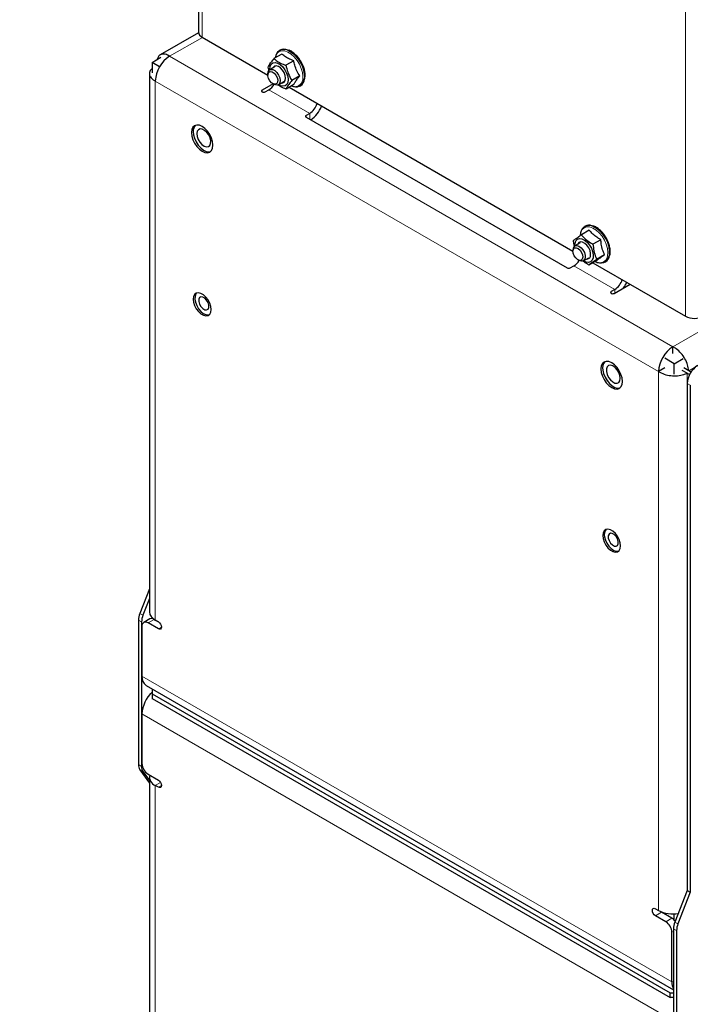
# Paper-space layout 'Blatt2' of a CAD drawing. Header units: millimetres. Extents: x 5 to 418, y 2 to 292.
# Tile 20 of 27: x 266 to 312, y 129 to 197. Entities that reach past the tile are written whole.
import ezdxf

# ---------------------------------------------------------------- set-up
doc = ezdxf.new("R2010")
doc.units = ezdxf.units.MM
doc.layers.add('SLD-0', color=7, linetype='Continuous')
doc.styles.add('SLDTEXTSTYLE0', font='TXT', dxfattribs={"width": 0.605})
doc.dimstyles.new('SLDDIMSTYLE0', dxfattribs={"dimtxt": 3.5, "dimasz": 3.302, "dimexe": 0, "dimexo": 0.0625, "dimgap": 0.875, "dimtad": 1, "dimlfac": 4, "dimrnd": 1e-09, "dimzin": 12, "dimdsep": 46, "dimtxsty": 'SLDTEXTSTYLE0', "dimsah": 1, "dimcen": 0.09, "dimadec": 0, "dimazin": 3, "dimtfac": 1, "dimtofl": 0, "dimtmove": 0, "dimatfit": 3, "dimfxl": 1, "dimfrac": 2, "dimtolj": 1, "dimtzin": 12, "dimarcsym": 0})

# ---------------------------------------------------------------- blocks, each defined once
blk = doc.blocks.new('_D_17')
at = {"layer": 'SLD-0', "color": 7}
for p, q in [((252.918, 242.435), (266.333, 242.435)), ((265.333, 92.435), (265.333, 242.435)), ((252.918, 92.435), (266.333, 92.435))]:
    blk.add_line(p, q, dxfattribs=at)
for points in [[(265.333, 242.435), (264.825, 239.133), (265.841, 239.133)], [(265.333, 92.435), (265.841, 95.737), (264.825, 95.737)]]:
    blk.add_solid(points, dxfattribs=at)
at = {"layer": 'SLD-0', "color": 7, "insert": (260.821, 163.424), "char_height": 3.5, "attachment_point": 1, "rotation": 90, "style": 'SLDTEXTSTYLE0'}
blk.add_mtext('600', dxfattribs=at)

psp = doc.layouts.new('Blatt2')

# ---------------------------------------------------------------- linework, layer by layer
at = {"color": 7, "linetype": 'Continuous', "lineweight": 25}
for p, q in [((278.4944, 217.6207), (278.4944, 196.3906)), ((278.5002, 196.3314), (275.8594, 194.8069)), ((278.758, 196.0232), (283.2976, 193.4026)), ((275.2931, 194.2841), (275.9125, 194.6416)), ((284.2643, 194.8609), (283.7167, 194.5448)), ((284.1291, 195.1306), (284.1035, 195.1158)), ((275.8165, 193.982), (275.2931, 194.2841)), ((275.2931, 194.2841), (275.2931, 193.5517)), ((283.7966, 193.9918), (283.4219, 193.7755)), ((285.0808, 194.4007), (284.5332, 194.0846)), ((275.1094, 193.5078), (275.1094, 156.3313)), ((283.2976, 193.5008), (283.2976, 193.4028)), ((285.4973, 193.3493), (284.9497, 193.0332)), ((285.8526, 193.1511), (285.8724, 193.3758)), ((283.6514, 192.8066), (282.8945, 192.3697)), ((283.6369, 192.815), (283.7218, 192.766)), ((284.0218, 192.7362), (284.3966, 192.9526)), ((285.0975, 192.7581), (284.5499, 192.442)), ((284.7557, 192.5608), (304.3694, 181.2381)), ((285.5234, 192.6562), (285.549, 192.671)), ((283.1067, 192.2472), (283.3542, 192.3901)), ((286.1826, 190.7573), (285.9351, 190.6144)), ((285.9351, 190.4919), (303.9663, 180.0827)), ((305.4968, 182.6881), (304.9492, 182.372)), ((305.2009, 182.9661), (305.1753, 182.9513)), ((304.8684, 181.8274), (304.4937, 181.611)), ((306.2962, 182.0349), (305.7486, 181.7187)), ((304.3694, 181.3363), (304.3694, 181.2383)), ((306.5521, 180.9918), (306.0045, 180.6757)), ((304.7087, 180.6505), (304.7936, 180.6015)), ((305.0936, 180.5717), (305.4684, 180.7881)), ((306.0086, 180.6019), (305.461, 180.2858)), ((305.74, 180.4469), (312.1334, 176.756)), ((306.5951, 180.4917), (306.6208, 180.5066)), ((304.1784, 180.0827), (304.4259, 180.2256)), ((307.219, 178.3275), (308.3151, 178.9602)), ((307.2544, 178.5928), (307.0069, 178.4499)), ((311.2707, 174.1678), (311.2707, 174.6414)), ((311.3556, 173.4657), (310.705, 173.8412)), ((311.3556, 173.4657), (311.9749, 173.8232)), ((311.3556, 172.7333), (311.3556, 173.4657)), ((310.705, 173.1717), (310.2808, 172.9267)), ((312.2607, 172.8113), (311.9213, 173.0072)), ((312.3607, 172.9845), (312.0213, 173.1804)), ((312.2607, 172.8113), (312.4203, 172.7191)), ((312.5203, 172.8923), (312.3607, 172.9845)), ((312.2607, 172.1102), (312.2607, 137.0806)), ((312.4728, 171.9877), (312.4728, 136.9581)), ((275.1094, 157.9032), (274.4545, 156.2154)), ((275.1094, 157.234), (274.6666, 156.0929)), ((275.1487, 155.8302), (274.7245, 155.5853)), ((275.2931, 155.931), (275.2931, 155.8562)), ((275.7369, 155.6341), (275.4487, 155.8005)), ((274.3598, 155.7524), (274.3598, 145.7725)), ((274.5719, 155.63), (274.5719, 145.65)), ((274.6002, 155.3106), (274.6002, 151.8811)), ((275.7315, 155.1474), (275.0244, 155.5556)), ((275.5194, 155.7598), (275.7315, 155.6373)), ((274.8902, 151.2402), (311.3132, 130.2136)), ((275.2931, 151.0075), (275.2931, 150.8278)), ((275.2931, 150.8278), (275.2931, 150.6645)), ((275.2931, 150.6645), (311.0727, 130.0094)), ((275.2931, 150.6645), (275.2931, 150.3379)), ((275.2931, 150.3379), (275.2931, 150.2961)), ((275.2931, 150.3379), (311.0727, 129.6828)), ((274.6002, 149.2682), (274.6002, 145.8387)), ((274.4545, 145.4189), (275.1094, 144.4871)), ((274.6666, 145.2964), (275.1094, 144.6665)), ((275.0244, 145.1039), (275.7315, 144.6957)), ((275.1094, 144.8997), (275.1094, 107.7232)), ((275.2931, 144.9488), (275.2931, 144.9487)), ((275.7315, 144.2058), (275.5194, 144.3282)), ((312.2607, 137.0806), (311.4079, 134.8826)), ((312.4728, 136.9581), (311.62, 134.7602)), ((312.2607, 137.0806), (312.4728, 136.9581)), ((310.0686, 135.8149), (310.2808, 135.6925)), ((310.4929, 135.5699), (310.4291, 135.6181)), ((311.2, 135.1617), (310.4929, 135.5699)), ((311.3556, 135.0378), (311.3556, 135.4573)), ((310.7758, 134.9168), (310.0686, 135.325)), ((311.2, 130.7525), (311.2, 134.182)), ((311.3132, 134.4197), (311.3132, 124.4397)), ((311.5253, 134.2972), (311.5253, 124.3173)), ((311.0727, 130.0094), (311.3132, 130.0094)), ((311.0727, 129.6828), (311.0727, 130.0094)), ((311.3132, 129.6828), (311.0727, 129.6828))]:
    psp.add_line(p, q, dxfattribs=at)
at = {"color": 7, "linetype": 'Continuous', "lineweight": 18}
for p, q in [((278.758, 217.2533), (278.758, 196.0232)), ((312.1334, 176.756), (312.1334, 197.9861)), ((278.7722, 196.015), (276.5094, 194.7087)), ((311.2707, 174.6414), (276.5094, 194.7087)), ((285.8174, 193.3201), (285.8048, 193.1296)), ((310.2808, 172.9267), (275.5194, 192.9941)), ((275.5194, 192.9941), (275.5194, 155.7598)), ((282.8945, 192.3697), (282.8945, 192.2472)), ((283.3542, 192.3901), (286.1826, 190.7573)), ((285.9351, 190.6144), (285.9351, 190.4919)), ((286.1826, 190.7573), (286.1826, 190.3491)), ((311.2707, 174.6414), (328.3544, 184.5036)), ((312.3607, 172.9845), (329.3444, 182.789)), ((304.4259, 180.2256), (307.2544, 178.5928)), ((307.0069, 178.4499), (307.0069, 178.3275)), ((307.2544, 178.5928), (307.2544, 178.3479)), ((310.2808, 135.6925), (310.2808, 172.9267)), ((312.2607, 137.0806), (312.2607, 172.8113)), ((312.2607, 172.1102), (312.4728, 171.9877)), ((274.4545, 156.2154), (274.6666, 156.0929)), ((275.4487, 155.8005), (275.0244, 155.5556)), ((274.3598, 155.7524), (274.5719, 155.63)), ((275.9437, 155.2699), (275.7315, 155.1474)), ((274.6002, 151.8811), (311.2, 130.7525)), ((311.2, 128.1396), (274.6002, 149.2682)), ((274.3598, 145.7725), (274.5719, 145.65)), ((274.4545, 145.4189), (274.6666, 145.2964)), ((275.8816, 144.5373), (275.5194, 144.3282)), ((275.5194, 144.3282), (275.5194, 107.094)), ((275.9437, 144.3282), (275.7315, 144.2058)), ((310.4929, 135.5699), (310.0686, 135.325)), ((310.7758, 134.9168), (311.2, 135.1617)), ((311.4079, 134.8826), (311.62, 134.7602)), ((311.3132, 134.2473), (311.2, 134.182)), ((311.3132, 134.4197), (311.5253, 134.2972)), ((311.3132, 130.8178), (311.2, 130.7525))]:
    psp.add_line(p, q, dxfattribs=at)
at = {"color": 7, "linetype": 'Continuous', "lineweight": 25, "flags": 128}
for points in [[(283.8478, 194.7613), (283.8403, 194.7419), (283.8013, 194.5936)], [(283.4258, 193.7778), (283.4249, 193.8105), (283.4486, 194.0042), (283.5219, 194.1532), (283.6389, 194.2453), (283.7901, 194.2732), (283.9633, 194.2345), (284.1444, 194.1324), (284.3188, 193.9752), (284.4723, 193.7755), (284.5925, 193.5497), (284.6697, 193.3159), (284.6976, 193.0931), (284.6739, 192.8994), (284.6007, 192.7504), (284.4837, 192.6583), (284.3324, 192.6304), (284.1593, 192.6691), (284.0258, 192.7385)], [(284.5208, 193.1927), (284.4942, 193.3801), (284.4206, 193.5753), (284.3081, 193.757), (284.1688, 193.9057), (284.0179, 194.0052), (283.8717, 194.0447), (283.746, 194.02), (283.6545, 193.9337), (283.6363, 193.8993)], [(283.2976, 193.5008), (283.316, 193.6331), (283.3828, 193.7462)], [(283.3083, 193.4945), (283.3658, 193.5991), (283.4645, 193.644), (283.5895, 193.6224), (283.7218, 193.5375), (283.8411, 193.4022), (283.9293, 193.2373), (283.9731, 193.0677), (283.9657, 192.9193), (283.9082, 192.8146), (283.8094, 192.7697), (283.6845, 192.7914), (283.5522, 192.8763), (283.4329, 193.0115), (283.3447, 193.1765), (283.3009, 193.3461), (283.3083, 193.4945)], [(283.3828, 193.7462), (283.4905, 193.8001), (283.6261, 193.7884), (283.7733, 193.7125), (283.9142, 193.5815), (284.0319, 193.4112), (284.1123, 193.2222), (284.1455, 193.0372), (284.1277, 192.8787), (284.0608, 192.7656), (283.9531, 192.7116), (283.8176, 192.7233), (283.7218, 192.766)], [(284.2362, 192.86), (284.3172, 192.8632), (284.4273, 192.9195), (284.4977, 193.0334), (284.5208, 193.1927)], [(282.8945, 192.3697), (282.862, 192.3416), (282.8506, 192.3085), (282.862, 192.2753), (282.8945, 192.2472), (282.9432, 192.2285), (283.0006, 192.2219), (283.058, 192.2285), (283.1067, 192.2472)], [(278.0408, 189.6374), (278.0155, 189.4301), (278.0408, 189.1936), (278.115, 188.944), (278.233, 188.6983), (278.3867, 188.4733), (278.5658, 188.2843), (278.758, 188.1441), (278.9501, 188.0624), (279.1292, 188.0447), (279.283, 188.0921), (279.4009, 188.2016), (279.4751, 188.3656), (279.5004, 188.5729), (279.4751, 188.8094), (279.4009, 189.059), (279.283, 189.3046), (279.1292, 189.5297), (278.9501, 189.7187), (278.758, 189.8588), (278.5658, 189.9406), (278.3867, 189.9583), (278.233, 189.9108), (278.115, 189.8013), (278.0408, 189.6374)], [(278.1318, 189.5184), (278.151, 189.2859), (278.2192, 189.0384), (278.3317, 188.7928), (278.4809, 188.5658), (278.6566, 188.3728), (278.8468, 188.2271), (279.0385, 188.1386), (279.2188, 188.1133), (279.3416, 188.138)], [(278.42, 189.5221), (278.3891, 189.3607), (278.4103, 189.1673), (278.4812, 188.9629), (278.5943, 188.7698), (278.7372, 188.6087), (278.8945, 188.4971), (279.0491, 188.4473), (279.1842, 188.4644), (279.2852, 188.5468), (279.3413, 188.6854), (279.3462, 188.8652), (279.2995, 189.0668), (279.2062, 189.2683), (279.0764, 189.4479), (278.9243, 189.5861), (278.7662, 189.668), (278.6193, 189.6845), (278.4996, 189.6341), (278.42, 189.5221)], [(304.8826, 182.4769), (304.8616, 182.3367), (304.8607, 182.3241)], [(304.4976, 181.6133), (304.5099, 181.7965), (304.5716, 181.9575), (304.6788, 182.0643), (304.8228, 182.1081), (304.9919, 182.0854), (305.1725, 181.998), (305.3498, 181.8531), (305.5096, 181.6623), (305.6389, 181.4412), (305.7272, 181.2076), (305.7674, 180.9804), (305.7561, 180.7782), (305.6944, 180.6171), (305.5873, 180.5104), (305.4433, 180.4666), (305.2742, 180.4893), (305.0976, 180.574)], [(304.5109, 181.6199), (304.6362, 181.6372), (304.7804, 181.5887), (304.9263, 181.4802), (305.0561, 181.3248), (305.1543, 181.1412), (305.209, 180.9517), (305.2135, 180.779), (305.1675, 180.6439), (305.0763, 180.5629), (304.9511, 180.5456), (304.8068, 180.5941), (304.7936, 180.6015)], [(305.5831, 180.9196), (305.589, 181.0907), (305.5456, 181.2832), (305.4574, 181.4761), (305.3341, 181.6485), (305.189, 181.7818), (305.0379, 181.8615), (304.897, 181.879), (304.7818, 181.8324), (304.7081, 181.7348)], [(304.403, 181.389), (304.4826, 181.4652), (304.5967, 181.4771), (304.7278, 181.4227), (304.8561, 181.3105), (304.9619, 181.1574), (305.0291, 180.9869), (305.0477, 180.8248), (305.0146, 180.6958), (304.9349, 180.6196), (304.8209, 180.6077), (304.6897, 180.6621), (304.5615, 180.7743), (304.4557, 180.9273), (304.3884, 181.0979), (304.3699, 181.26), (304.403, 181.389)], [(305.8917, 180.5344), (306.0148, 180.4831), (306.1278, 180.453)], [(278.1643, 178.1139), (278.1392, 177.9271), (278.1643, 177.7113), (278.2375, 177.4841), (278.3528, 177.2638), (278.5009, 177.0684), (278.6699, 176.9135), (278.846, 176.8119), (279.015, 176.7716), (279.1631, 176.796), (279.2785, 176.8832), (279.3516, 177.0259), (279.3767, 177.2127), (279.3516, 177.4285), (279.2785, 177.6557), (279.1631, 177.876), (279.015, 178.0714), (278.846, 178.2263), (278.6699, 178.3279), (278.5009, 178.3682), (278.3528, 178.3438), (278.2375, 178.2567), (278.1643, 178.1139)], [(278.3799, 178.3537), (278.3222, 178.2832), (278.2632, 178.1257)], [(307.0069, 178.4499), (306.9744, 178.4218), (306.9629, 178.3887), (306.9744, 178.3556), (307.0069, 178.3275), (307.0555, 178.3087), (307.1129, 178.3021), (307.1703, 178.3087), (307.219, 178.3275)], [(278.2632, 178.1257), (278.2533, 177.9283), (278.2934, 177.7072), (278.3801, 177.4801), (278.5066, 177.2656), (278.6624, 177.0809), (278.835, 176.9411), (279.0105, 176.8574), (279.1745, 176.8367), (279.2477, 176.8506)], [(278.5762, 178.0315), (278.5231, 177.9151), (278.5227, 177.756), (278.5752, 177.5784), (278.6725, 177.4093), (278.7998, 177.2745), (278.9378, 177.1945), (279.0654, 177.1814), (279.1632, 177.2373), (279.2163, 177.3537), (279.2166, 177.5128), (279.1641, 177.6904), (279.0668, 177.8595), (278.9395, 177.9943), (278.8016, 178.0743), (278.674, 178.0874), (278.5762, 178.0315)], [(307.7594, 172.0374), (307.7847, 172.2447), (307.7594, 172.4812), (307.6852, 172.7308), (307.5672, 172.9765), (307.4135, 173.2015), (307.2344, 173.3905), (307.0422, 173.5307), (306.8501, 173.6124), (306.671, 173.6301), (306.5172, 173.5826), (306.3992, 173.4732), (306.3251, 173.3092), (306.2998, 173.1019), (306.3251, 172.8654), (306.3992, 172.6158), (306.5172, 172.3701), (306.671, 172.1451), (306.8501, 171.9561), (307.0422, 171.8159), (307.2344, 171.7342), (307.4135, 171.7165), (307.5672, 171.764), (307.6852, 171.8734), (307.7594, 172.0374)], [(306.425, 173.0241), (306.48, 172.779), (306.5809, 172.5312), (306.7209, 172.2974), (306.8904, 172.0937), (307.0778, 171.9338), (307.2705, 171.8288), (307.4552, 171.7856), (307.6194, 171.8074), (307.6259, 171.8098)], [(306.6802, 173.1064), (306.6791, 172.9243), (306.7295, 172.7219), (306.8259, 172.5213), (306.9578, 172.3441), (307.111, 172.2096), (307.2688, 172.1323), (307.4142, 172.1207), (307.5314, 172.1759), (307.6077, 172.292), (307.6348, 172.4564), (307.6098, 172.6514), (307.5354, 172.8556), (307.4197, 173.0472), (307.2752, 173.2051), (307.1175, 173.3125), (306.9638, 173.3576), (306.8307, 173.3355), (306.7326, 173.2486), (306.6802, 173.1064)], [(307.6359, 160.6977), (307.6609, 160.8846), (307.6359, 161.1003), (307.5627, 161.3275), (307.4474, 161.5478), (307.2993, 161.7433), (307.1303, 161.8981), (306.9542, 161.9998), (306.7852, 162.04), (306.6371, 162.0156), (306.5217, 161.9285), (306.4486, 161.7857), (306.4235, 161.5989), (306.4486, 161.3832), (306.5217, 161.1559), (306.6371, 160.9357), (306.7852, 160.7402), (306.9542, 160.5854), (307.1303, 160.4837), (307.2993, 160.4435), (307.4474, 160.4679), (307.5627, 160.555), (307.6359, 160.6977)], [(306.548, 161.5115), (306.6078, 161.2857), (306.7119, 161.0616), (306.8517, 160.8572), (307.0161, 160.6893), (307.1916, 160.5713), (307.3641, 160.5129), (307.5195, 160.5188), (307.532, 160.5224)], [(306.8067, 161.5834), (306.8077, 161.4235), (306.8614, 161.2458), (306.9597, 161.0773), (307.0875, 160.9436), (307.2255, 160.8651), (307.3525, 160.8538), (307.4494, 160.9114), (307.5012, 161.0291), (307.5002, 161.189), (307.4465, 161.3667), (307.3482, 161.5352), (307.2204, 161.6689), (307.0824, 161.7474), (306.9554, 161.7587), (306.8585, 161.7011), (306.8067, 161.5834)], [(275.7315, 155.6373), (275.8127, 155.5718), (275.8815, 155.479), (275.9275, 155.373), (275.9437, 155.2699), (275.9275, 155.1855), (275.8815, 155.1326), (275.8127, 155.1192), (275.7315, 155.1474)], [(275.7315, 144.6957), (275.8127, 144.6302), (275.8815, 144.5373), (275.9275, 144.4313), (275.9437, 144.3283), (275.9275, 144.2438), (275.8815, 144.1909), (275.8127, 144.1775), (275.7315, 144.2058)], [(310.0686, 135.325), (309.9875, 135.3905), (309.9186, 135.4834), (309.8727, 135.5894), (309.8565, 135.6924), (309.8727, 135.7769), (309.9186, 135.8298), (309.9875, 135.8432), (310.0686, 135.8149)]]:
    psp.add_lwpolyline(points, dxfattribs=at)
at = {"color": 7, "linetype": 'Continuous', "lineweight": 18, "flags": 128}
for points in [[(285.7125, 193.3061), (285.6839, 193.5787), (285.605, 193.866), (285.4799, 194.1523), (285.3154, 194.4222), (285.1204, 194.6613), (284.9054, 194.8566), (284.682, 194.9975), (284.4622, 195.0765), (284.2579, 195.0894), (284.0801, 195.0354), (283.9383, 194.9174), (283.8478, 194.7613)], [(306.7642, 180.9139), (306.784, 181.1597), (306.7518, 181.4339), (306.6695, 181.7215), (306.5414, 182.0072), (306.3745, 182.2755), (306.1778, 182.5119), (305.9618, 182.7037), (305.7383, 182.8406), (305.5192, 182.9151), (305.3164, 182.9233), (305.1408, 182.8647), (305.0019, 182.7425), (304.9071, 182.5633), (304.8826, 182.4769)]]:
    psp.add_lwpolyline(points, dxfattribs=at)
at = {"color": 7, "linetype": 'Continuous', "lineweight": 25}
for centre, radius, start, end in [((278.9448, 196.4355), 0.4526, 185.694407, 245.625641), ((277.6687, 192.8963), 2.1515, 122.605314, 177.394619), ((284.4002, 194.6097), 0.5729, 63.163491, 164.683805), ((284.4115, 194.5604), 0.6363, 65.314639, 116.347463), ((282.7538, 193.3562), 1.1374, 301.857482, 328.633772), ((285.1875, 193.3504), 0.7444, 248.946123, 272.347827), ((285.2327, 193.1669), 0.5732, 255.399912, 356.275246), ((285.197, 193.1983), 0.6339, 303.727713, 352.331453), ((285.5144, 191.7983), 1.237, 302.695929, 343.13758), ((284.9951, 192.0903), 2.179, 305.194097, 337.592601), ((285.9583, 190.5532), 0.0655, 110.783516, 249.216484), ((278.6607, 189.5488), 0.5298, 132.609319, 183.286779), ((305.473, 182.4188), 0.5947, 66.816924, 186.423935), ((305.4774, 182.4226), 0.6098, 71.205015, 116.959724), ((304.6732, 181.3618), 0.3049, 122.148618, 184.794249), ((303.8256, 181.1917), 1.1374, 301.857463, 328.63282), ((305.3357, 180.9424), 0.2484, 263.608695, 354.726593), ((306.2781, 181.0213), 0.5991, 232.412502, 350.08642), ((306.3011, 181.0121), 0.5982, 302.313201, 352.402682), ((304.0724, 180.2875), 0.2306, 242.611312, 297.388688), ((306.5862, 179.6338), 1.237, 302.695553, 343.138056), ((305.8741, 180.0429), 2.4022, 326.052234, 336.76427), ((312.7698, 177.9843), 1.3833, 242.610088, 297.389912), ((312.4301, 172.8289), 2.1515, 122.605342, 177.394609), ((307.015, 173.1772), 0.6096, 134.687445, 194.54705), ((313.7959, 172.0403), 1.5368, 122.605524, 177.394488), ((307.0584, 161.6663), 0.5333, 137.65336, 196.877814), ((275.6614, 155.7272), 1.3019, 157.978949, 178.89152), ((275.8735, 155.6048), 1.3019, 157.978617, 178.891708), ((275.81, 156.4011), 0.7041, 185.694572, 245.625458), ((275.2729, 155.5552), 0.3018, 54.380758, 114.307967), ((274.8588, 155.3526), 0.262, 50.796569, 189.214293), ((275.2865, 151.8056), 0.6905, 173.718158, 234.969687), ((276.8017, 149.1511), 2.2046, 133.178052, 176.953852), ((274.973, 145.7473), 0.6138, 177.648771, 212.34916), ((275.1851, 145.6248), 0.6138, 177.648996, 212.349177), ((275.5213, 145.8806), 0.9221, 182.60503, 237.394773), ((275.7661, 144.9248), 0.6456, 169.523493, 247.533388), ((311.2693, 137.606), 2.1538, 242.678671, 279.949663), ((310.2789, 134.1401), 0.9221, 2.605279, 57.394654), ((310.7827, 134.4758), 0.8029, 35.933596, 58.686228), ((312.6148, 134.3945), 1.3019, 157.979049, 178.891774), ((312.8269, 134.272), 1.3019, 157.978646, 178.891944), ((312.0625, 130.7157), 0.8632, 177.558765, 209.769451)]:
    psp.add_arc(centre, radius, start, end, dxfattribs=at)
at = {"color": 7, "linetype": 'Continuous', "lineweight": 18}
for centre, radius, start, end in [((283.7086, 193.2364), 2.1105, 2.271834, 63.23923), ((283.7955, 193.3008), 2.0384, 354.733939, 64.367798), ((285.1162, 193.2032), 0.6051, 279.683119, 9.792865), ((304.8985, 181.1486), 2.0071, 353.833203, 67.274844), ((304.8509, 181.1269), 2.0282, 354.094384, 65.027906), ((306.2373, 180.9718), 0.5301, 258.088172, 353.729918)]:
    psp.add_arc(centre, radius, start, end, dxfattribs=at)
at = {"color": 7, "linetype": 'Continuous', "lineweight": 25}
for points, knots in [([(276.5094, 194.7087), (276.4107, 194.7643), (276.2328, 194.8646), (275.9328, 194.8703), (275.7162, 194.7153), (275.6759, 194.564), (275.6573, 194.4943)], [0, 0, 0, 0, 0.3153429, 0.5683904, 0.8012872, 1, 1, 1, 1]), ([(285.0808, 194.4007), (285.0111, 194.426), (284.8392, 194.4886), (284.5821, 194.6143), (284.3847, 194.7538), (284.2863, 194.8414), (284.2643, 194.8609)], [0, 0, 0, 0, 0.2355859, 0.5813534, 0.9065079, 1, 1, 1, 1]), ([(285.5098, 194.4461), (285.4827, 194.4889), (285.4038, 194.6137), (285.2438, 194.7941), (285.0372, 194.9733), (284.8638, 195.0918), (284.7546, 195.1279), (284.7266, 195.1372)], [0, 0, 0, 0, 0.1430641, 0.4164392, 0.6758845, 0.9168023, 1, 1, 1, 1]), ([(283.3169, 193.9536), (283.3567, 194.0288), (283.4483, 194.2019), (283.5931, 194.3924), (283.6897, 194.5115), (283.7167, 194.5448)], [0, 0, 0, 0, 0.3566354, 0.8201916, 1, 1, 1, 1]), ([(283.3748, 193.7341), (283.3688, 193.751), (283.3436, 193.8225), (283.3284, 193.8969), (283.3169, 193.9536)], [0, 0, 0, 0, 0.23738558, 1, 1, 1, 1]), ([(283.7167, 194.5448), (283.7443, 194.5219), (283.8614, 194.4249), (284.0988, 194.2686), (284.3528, 194.1532), (284.504, 194.0957), (284.5332, 194.0846)], [0, 0, 0, 0, 0.1140677, 0.4845436, 0.9006226, 1, 1, 1, 1]), ([(284.5332, 194.0846), (284.5723, 193.9284), (284.6508, 193.6143), (284.8109, 193.2685), (284.9216, 193.0809), (284.9497, 193.0332)], [0, 0, 0, 0, 0.4246239, 0.8537143, 1, 1, 1, 1]), ([(285.4973, 193.3493), (285.4283, 193.4641), (285.2864, 193.7003), (285.1548, 194.059), (285.1028, 194.299), (285.0808, 194.4007)], [0, 0, 0, 0, 0.3526625, 0.7255712, 1, 1, 1, 1]), ([(285.8724, 193.3758), (285.8705, 193.4213), (285.865, 193.5582), (285.8195, 193.7888), (285.7256, 194.0607), (285.6211, 194.2835), (285.5374, 194.4058), (285.5098, 194.4461)], [0, 0, 0, 0, 0.1193333, 0.3587919, 0.6119478, 0.8722685, 1, 1, 1, 1]), ([(275.2931, 193.8578), (275.2774, 193.8472), (275.1871, 193.786), (275.0923, 193.5977), (275.1256, 193.3169), (275.3043, 193.1163), (275.4539, 193.0313), (275.5194, 192.9941)], [0, 0, 0, 0, 0.0520493, 0.2991499, 0.5265502, 0.7925863, 1, 1, 1, 1]), ([(285.0975, 192.7581), (285.1282, 192.8207), (285.1994, 192.9655), (285.3406, 193.1591), (285.4481, 193.2895), (285.4973, 193.3493)], [0, 0, 0, 0, 0.2917122, 0.675234, 1, 1, 1, 1]), ([(284.5499, 192.442), (284.5207, 192.4531), (284.373, 192.5097), (284.1733, 192.5928), (284.0223, 192.6972), (283.9761, 192.7292)], [0, 0, 0, 0, 0.1454564, 0.7381197, 1, 1, 1, 1]), ([(284.9497, 193.0332), (284.8781, 192.944), (284.7464, 192.78), (284.6172, 192.5785), (284.5623, 192.4673), (284.5499, 192.442)], [0, 0, 0, 0, 0.4796675, 0.8818476, 1, 1, 1, 1]), ([(306.728, 182.0252), (306.707, 182.07), (306.6438, 182.205), (306.5041, 182.4086), (306.3175, 182.6292), (306.11, 182.809), (305.9127, 182.9394), (305.7771, 182.9826), (305.7231, 182.9997)], [0, 0, 0, 0, 0.1031524, 0.3105268, 0.5125025, 0.7042075, 0.8822332, 1, 1, 1, 1]), ([(304.4056, 181.9822), (304.4669, 182.0287), (304.6117, 182.1385), (304.7948, 182.2659), (304.9151, 182.3486), (304.9492, 182.372)], [0, 0, 0, 0, 0.3449934, 0.8148141, 1, 1, 1, 1]), ([(304.9492, 182.372), (304.976, 182.3412), (305.0882, 182.2121), (305.3168, 181.9971), (305.5693, 181.8243), (305.7199, 181.7356), (305.7486, 181.7187)], [0, 0, 0, 0, 0.1181848, 0.4945204, 0.9037484, 1, 1, 1, 1]), ([(306.2962, 182.0349), (306.2275, 182.0739), (306.0559, 182.1715), (305.8021, 182.3563), (305.6123, 182.5465), (305.5181, 182.6619), (305.4968, 182.6881)], [0, 0, 0, 0, 0.2279813, 0.569921, 0.9024763, 1, 1, 1, 1]), ([(304.4667, 181.5854), (304.4498, 181.6616), (304.4209, 181.7926), (304.4101, 181.9263), (304.4056, 181.9822)], [0, 0, 0, 0, 0.5817984, 1, 1, 1, 1]), ([(305.7486, 181.7187), (305.7653, 181.5644), (305.7983, 181.2576), (305.904, 180.9111), (305.9843, 180.723), (306.0045, 180.6757)], [0, 0, 0, 0, 0.4310056, 0.8568463, 1, 1, 1, 1]), ([(306.5521, 180.9918), (306.5022, 181.1061), (306.3983, 181.3442), (306.322, 181.6991), (306.3039, 181.9342), (306.2962, 182.0349)], [0, 0, 0, 0, 0.3457552, 0.7196706, 1, 1, 1, 1]), ([(306.9228, 180.9699), (306.9294, 181.0112), (306.9495, 181.1357), (306.9425, 181.3549), (306.891, 181.6224), (306.8179, 181.8504), (306.7509, 181.9808), (306.728, 182.0252)], [0, 0, 0, 0, 0.1149627, 0.3461598, 0.5973437, 0.8628651, 1, 1, 1, 1]), ([(306.0086, 180.6019), (306.0578, 180.6399), (306.1752, 180.7304), (306.3577, 180.8587), (306.4905, 180.9496), (306.5521, 180.9918)], [0, 0, 0, 0, 0.2785387, 0.6650737, 1, 1, 1, 1]), ([(305.461, 180.2858), (305.4323, 180.3026), (305.2925, 180.3844), (305.1619, 180.4805), (305.0582, 180.5568)], [0, 0, 0, 0, 0.2055819, 1, 1, 1, 1]), ([(306.0045, 180.6757), (305.9144, 180.6136), (305.7512, 180.5013), (305.5706, 180.3704), (305.4807, 180.3011), (305.461, 180.2858)], [0, 0, 0, 0, 0.4909351, 0.8881254, 1, 1, 1, 1]), ([(312.3607, 172.9845), (312.3408, 173.1191), (312.2987, 173.4046), (312.1083, 173.8129), (311.8447, 174.1912), (311.5571, 174.4743), (311.3485, 174.596), (311.2707, 174.6414)], [0, 0, 0, 0, 0.1976216, 0.4191246, 0.6485678, 0.8689491, 1, 1, 1, 1]), ([(310.2808, 172.9267), (310.4065, 172.8598), (310.6692, 172.7199), (311.1197, 172.6313), (311.5788, 172.622), (311.9681, 172.6852), (312.1821, 172.7774), (312.2607, 172.8113)], [0, 0, 0, 0, 0.2067478, 0.4321809, 0.6607979, 0.8754978, 1, 1, 1, 1])]:
    psp.add_open_spline(points, degree=3, knots=knots, dxfattribs=at)

# ---------------------------------------------------------------- dimensions: what is measured, and where the dimension line sits
at = {"layer": 'SLD-0', "color": 7}
dim = psp.add_linear_dim(base=(265.3331, 242.4345), p1=(252.9175, 92.4345), p2=(252.9175, 242.4345), angle=90, dimstyle='SLDDIMSTYLE0', dxfattribs=at)
dim.commit()
dim.dimension.update_dxf_attribs({"geometry": '_D_17', "text_midpoint": (265.3331, 167.4345), "dimtype": 160})

doc.saveas('drawing.dxf')
